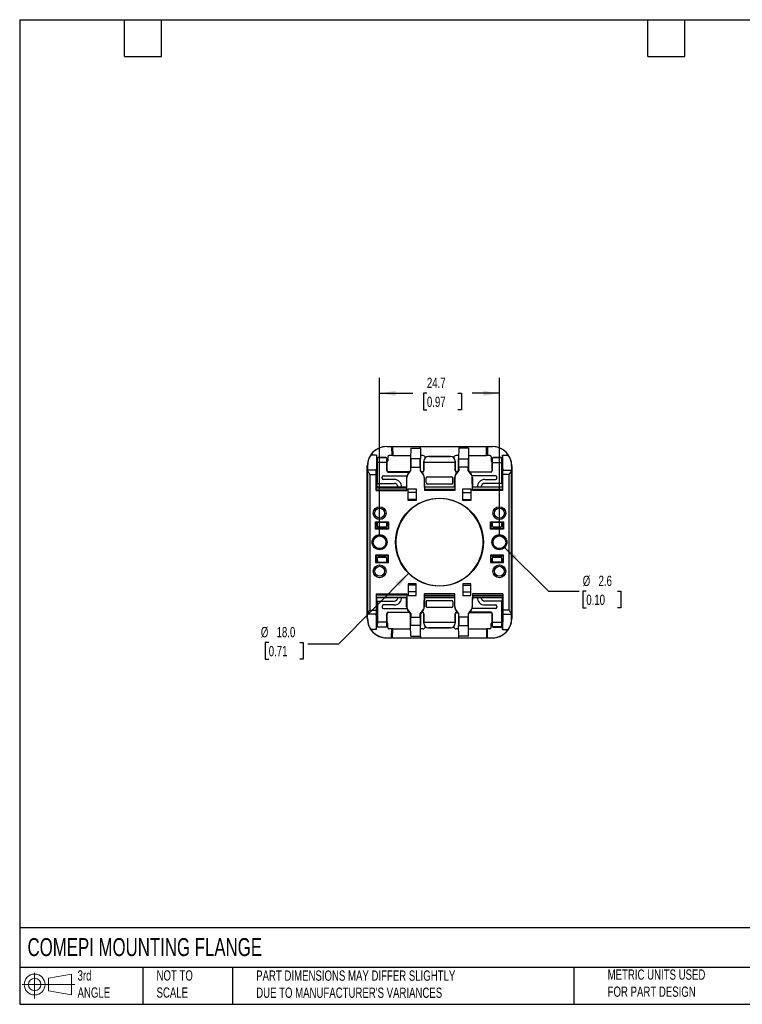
# Model space of a CAD drawing. Header units: millimetres. Extents: x 6 to 273, y 6 to 210.
# Tile 1 of 2: x 6 to 155, y 6 to 210. Entities that reach past the tile are written whole.
import ezdxf

# ---------------------------------------------------------------- set-up
doc = ezdxf.new("R2010")
doc.units = ezdxf.units.MM
doc.linetypes.add('SLD-Solid', pattern=[0])
doc.layers.add('DIMENSIONS', color=140, linetype='SLD-Solid', lineweight=25)
doc.layers.add('TEXT', color=140, linetype='SLD-Solid', lineweight=25)
doc.layers.add('SLD-DEFPOINTS', color=7, linetype='Continuous')
doc.styles.add('SLDTEXTSTYLE0', font='TXT', dxfattribs={"width": 0.7})
doc.dimstyles.new('SLDDIMSTYLE0', dxfattribs={"dimtxt": 2.158008, "dimasz": 3.302, "dimexe": 0, "dimexo": 0.0625, "dimgap": 0.539502, "dimtad": 0, "dimtih": 1, "dimtoh": 1, "dimrnd": 1e-09, "dimzin": 12, "dimdsep": 46, "dimtxsty": 'SLDTEXTSTYLE0', "dimsah": 1, "dimcen": 0.09, "dimadec": 0, "dimazin": 3, "dimtfac": 1, "dimtofl": 0, "dimtmove": 0, "dimatfit": 3, "dimfxl": 0, "dimfrac": 2, "dimtolj": 1, "dimtzin": 12, "dimarcsym": 0})
doc.dimstyles.new('SLDDIMSTYLE1', dxfattribs={"dimtxt": 2.158008, "dimasz": 3.302, "dimexe": 0, "dimexo": 0.0625, "dimgap": 0.539502, "dimtad": 0, "dimtih": 1, "dimtoh": 1, "dimrnd": 1e-09, "dimzin": 12, "dimdsep": 46, "dimtxsty": 'SLDTEXTSTYLE0', "dimsah": 1, "dimcen": 0, "dimadec": 0, "dimazin": 3, "dimtfac": 1, "dimtofl": 0, "dimtmove": 0, "dimatfit": 3, "dimfxl": 0, "dimfrac": 2, "dimtolj": 1, "dimtzin": 12, "dimarcsym": 0})
doc.dimstyles.new('SLDDIMSTYLE2', dxfattribs={"dimtxt": 2.158008, "dimasz": 3.302, "dimexe": 0, "dimexo": 0.0625, "dimgap": 0.539502, "dimtad": 0, "dimtih": 1, "dimtoh": 1, "dimrnd": 1e-09, "dimzin": 4, "dimdsep": 46, "dimtxsty": 'SLDTEXTSTYLE0', "dimsah": 1, "dimcen": 0, "dimadec": 0, "dimazin": 1, "dimtfac": 1, "dimtofl": 0, "dimtmove": 0, "dimatfit": 3, "dimfxl": 0, "dimfrac": 2, "dimtolj": 1, "dimtzin": 12, "dimarcsym": 0})

# ---------------------------------------------------------------- blocks, each defined once
blk = doc.blocks.new('Block11')
at = {"color": 7, "linetype": 'SLD-Solid', "lineweight": 18}
for p, q in [((2.59, 5.31), (2.59, 0)), ((5.48, 4.17), (10.18, 5.03)), ((5.48, 1.6), (5.48, 4.17)), ((10.18, 5.03), (10.18, 0.73)), ((0, 2.88), (10.87, 2.88)), ((5.48, 1.6), (10.18, 0.73))]:
    blk.add_line(p, q, dxfattribs=at)
for radius in [2.15, 1.29]:
    blk.add_circle((2.59, 2.88), radius, dxfattribs=at)
blk = doc.blocks.new('Block12')
at = {"layer": 'SLD-DEFPOINTS'}
blk.add_blockref('Block11', (0, 0), dxfattribs=at)
blk = doc.blocks.new('_D')
at = {"layer": 'DIMENSIONS'}
for p, q in [((80.58, 102.98), (80.58, 135.63)), ((105.28, 102.98), (105.28, 135.63)), ((80.58, 132.45), (87.4, 132.45)), ((90.33, 132.45), (89.6, 132.45)), ((89.6, 132.45), (89.6, 129.03)), ((96.74, 132.45), (97.46, 132.45)), ((97.46, 132.45), (97.46, 129.03)), ((105.28, 132.45), (99.66, 132.45)), ((89.6, 129.03), (90.33, 129.03)), ((97.46, 129.03), (96.74, 129.03))]:
    blk.add_line(p, q, dxfattribs=at)
for points in [[(80.58, 132.45), (83.88, 131.95), (83.88, 132.96)], [(105.28, 132.45), (101.98, 132.96), (101.98, 131.95)]]:
    blk.add_solid(points, dxfattribs=at)
at = {"layer": 'DIMENSIONS', "char_height": 2.117, "attachment_point": 1, "style": 'SLDTEXTSTYLE0'}
for s, insert in [('24.7', (90.33, 135.67)), ('0.97', (90.33, 131.75))]:
    blk.add_mtext(s, dxfattribs=dict(at, insert=insert))
blk = doc.blocks.new('_D_1')
at = {"layer": 'DIMENSIONS'}
for p, q in [((106.2, 100.79), (115.4, 91.59)), ((115.4, 91.59), (121.75, 91.59)), ((123.2, 91.59), (122.48, 91.59)), ((122.48, 91.59), (122.48, 88.16)), ((129.62, 91.59), (130.34, 91.59)), ((130.34, 91.59), (130.34, 88.16)), ((122.48, 88.16), (123.2, 88.16)), ((130.34, 88.16), (129.62, 88.16))]:
    blk.add_line(p, q, dxfattribs=at)
blk.add_solid([(106.2, 100.79), (108.18, 98.1), (108.9, 98.82)], dxfattribs=at)
at = {"layer": 'DIMENSIONS', "char_height": 2.117, "attachment_point": 1, "style": 'SLDTEXTSTYLE0'}
for s, insert in [('%%c', (122.47, 94.8)), ('2.6', (125.73, 94.8)), ('0.10', (123.2, 90.89))]:
    blk.add_mtext(s, dxfattribs=dict(at, insert=insert))
blk = doc.blocks.new('_D_2')
at = {"layer": 'DIMENSIONS'}
for p, q in [((86.59, 95.32), (72.1, 80.7)), ((57.71, 81.01), (56.98, 81.01)), ((56.98, 81.01), (56.98, 77.58)), ((64.12, 81.01), (64.84, 81.01)), ((64.84, 81.01), (64.84, 77.58)), ((72.1, 80.7), (65.75, 80.7)), ((56.98, 77.58), (57.71, 77.58)), ((64.84, 77.58), (64.12, 77.58))]:
    blk.add_line(p, q, dxfattribs=at)
blk.add_solid([(86.59, 95.32), (83.91, 93.34), (84.63, 92.62)], dxfattribs=at)
at = {"layer": 'DIMENSIONS', "char_height": 2.117, "attachment_point": 1, "style": 'SLDTEXTSTYLE0'}
for s, insert in [('%%c', (56.08, 84.22)), ('18.0', (59.33, 84.22)), ('0.71', (57.71, 80.3))]:
    blk.add_mtext(s, dxfattribs=dict(at, insert=insert))

msp = doc.modelspace()

# ---------------------------------------------------------------- linework, layer by layer
for p, q in [((82.045, 121.448), (82.029, 121.464)), ((82.029, 121.464), (103.83, 121.464)), ((82.045, 121.448), (83.054, 121.448)), ((83.054, 121.448), (83.26, 121.438)), ((83.054, 121.448), (83.066, 119.601)), ((83.26, 121.438), (88.977, 121.438)), ((83.26, 121.438), (83.271, 119.58)), ((86.979, 121.114), (86.96, 118.927)), ((86.979, 121.114), (88.979, 121.114)), ((88.977, 121.448), (96.882, 121.448)), ((88.977, 121.438), (88.977, 121.448)), ((88.979, 121.114), (88.977, 121.438)), ((88.979, 121.114), (88.999, 118.927)), ((96.879, 121.114), (96.86, 118.927)), ((96.882, 121.438), (96.879, 121.114)), ((98.879, 121.114), (96.879, 121.114)), ((96.882, 121.448), (96.882, 121.438)), ((96.882, 121.438), (102.599, 121.438)), ((98.879, 121.114), (98.899, 118.927)), ((102.588, 119.58), (102.599, 121.438)), ((102.599, 121.438), (102.804, 121.448)), ((102.804, 121.448), (102.793, 119.601)), ((102.804, 121.448), (103.814, 121.448)), ((103.814, 121.448), (103.83, 121.464)), ((79.916, 119.701), (78.741, 119.701)), ((79.916, 119.701), (79.904, 116.87)), ((79.916, 119.701), (79.972, 113.095)), ((80.079, 118.214), (79.969, 118.214)), ((79.969, 118.214), (79.972, 113.095)), ((80.079, 119.014), (80.079, 118.014)), ((80.079, 119.014), (80.099, 118.995)), ((80.079, 118.014), (80.079, 113.897)), ((80.113, 118.198), (80.099, 118.995)), ((80.113, 113.864), (80.113, 118.198)), ((82.046, 118.198), (80.113, 118.198)), ((80.295, 119.198), (80.279, 119.214)), ((81.879, 119.214), (80.279, 119.214)), ((80.295, 119.198), (81.864, 119.198)), ((81.879, 119.214), (81.864, 119.198)), ((82.06, 118.995), (82.046, 118.198)), ((82.046, 118.198), (82.046, 116.481)), ((82.06, 118.995), (82.079, 119.014)), ((82.079, 118.014), (82.079, 119.014)), ((82.079, 116.514), (82.079, 118.014)), ((82.254, 119.301), (82.254, 118.514)), ((83.066, 119.601), (82.554, 119.601)), ((83.271, 119.58), (83.066, 119.601)), ((83.271, 119.58), (86.966, 119.58)), ((86.96, 118.927), (86.939, 116.506)), ((87.01, 118.927), (86.96, 118.927)), ((87.01, 118.927), (86.995, 117.195)), ((88.949, 118.927), (87.01, 118.927)), ((88.964, 117.195), (88.949, 118.927)), ((88.999, 118.927), (88.949, 118.927)), ((89.498, 119.601), (88.993, 119.601)), ((89.02, 116.506), (88.999, 118.927)), ((89.679, 118.414), (89.679, 116.514)), ((89.679, 118.414), (89.709, 118.384)), ((89.713, 118.198), (89.709, 118.384)), ((89.713, 116.481), (89.713, 118.198)), ((96.146, 118.198), (89.713, 118.198)), ((90.691, 119.402), (90.679, 119.414)), ((95.18, 119.414), (90.679, 119.414)), ((90.691, 119.402), (95.167, 119.402)), ((95.18, 119.414), (95.167, 119.402)), ((96.146, 118.198), (96.15, 118.384)), ((96.146, 116.481), (96.146, 118.198)), ((96.15, 118.384), (96.179, 118.414)), ((96.179, 118.414), (96.179, 116.514)), ((96.866, 119.601), (96.361, 119.601)), ((96.839, 116.506), (96.86, 118.927)), ((96.86, 118.927), (96.91, 118.927)), ((96.895, 117.195), (96.91, 118.927)), ((96.91, 118.927), (98.849, 118.927)), ((98.849, 118.927), (98.864, 117.195)), ((98.849, 118.927), (98.899, 118.927)), ((98.893, 119.58), (102.588, 119.58)), ((98.899, 118.927), (98.92, 116.506)), ((102.793, 119.601), (102.588, 119.58)), ((103.304, 119.601), (102.793, 119.601)), ((103.604, 119.301), (103.604, 118.514)), ((103.779, 118.014), (103.779, 119.014)), ((103.779, 119.014), (103.799, 118.995)), ((103.779, 116.514), (103.779, 118.014)), ((103.799, 118.995), (103.813, 118.198)), ((103.813, 118.198), (103.813, 116.481)), ((103.813, 118.198), (105.746, 118.198)), ((103.995, 119.198), (103.979, 119.214)), ((103.979, 119.214), (105.579, 119.214)), ((105.564, 119.198), (103.995, 119.198)), ((105.579, 119.214), (105.564, 119.198)), ((105.746, 118.198), (105.76, 118.995)), ((105.746, 113.864), (105.746, 118.198)), ((105.76, 118.995), (105.779, 119.014)), ((105.779, 119.014), (105.779, 118.014)), ((105.779, 118.214), (105.89, 118.214)), ((105.779, 118.014), (105.779, 113.897)), ((105.943, 119.701), (105.887, 113.095)), ((105.887, 113.095), (105.89, 118.214)), ((105.955, 116.87), (105.943, 119.701)), ((105.943, 119.701), (107.118, 119.701)), ((78.029, 85.964), (78.029, 117.464)), ((78.029, 117.464), (78.081, 117.413)), ((78.081, 117.413), (78.093, 116.581)), ((79.856, 116.581), (78.093, 116.581)), ((78.093, 116.578), (78.093, 86.85)), ((79.904, 116.87), (79.854, 116.87)), ((79.854, 116.87), (79.856, 116.581)), ((79.864, 115.715), (79.856, 116.581)), ((79.937, 113.095), (79.904, 116.87)), ((82.079, 116.514), (82.046, 116.481)), ((82.346, 116.181), (82.379, 116.214)), ((82.346, 116.181), (86.711, 116.181)), ((86.735, 116.214), (82.379, 116.214)), ((86.939, 116.506), (86.315, 115.615)), ((86.356, 115.586), (86.989, 116.49)), ((86.989, 116.49), (86.995, 117.195)), ((86.995, 117.195), (88.964, 117.195)), ((88.964, 117.195), (88.97, 116.49)), ((88.97, 116.49), (89.603, 115.586)), ((89.644, 115.615), (89.02, 116.506)), ((89.379, 116.214), (89.224, 116.214)), ((89.247, 116.181), (89.413, 116.181)), ((89.379, 116.214), (89.413, 116.181)), ((89.713, 116.481), (89.679, 116.514)), ((96.179, 116.514), (96.146, 116.481)), ((96.215, 115.615), (96.839, 116.506)), ((96.889, 116.49), (96.256, 115.586)), ((96.446, 116.181), (96.479, 116.214)), ((96.611, 116.181), (96.446, 116.181)), ((96.479, 116.214), (96.635, 116.214)), ((96.895, 117.195), (96.889, 116.49)), ((98.864, 117.195), (96.895, 117.195)), ((98.87, 116.49), (98.864, 117.195)), ((99.503, 115.586), (98.87, 116.49)), ((98.92, 116.506), (99.544, 115.615)), ((99.124, 116.214), (103.479, 116.214)), ((103.513, 116.181), (99.147, 116.181)), ((103.479, 116.214), (103.513, 116.181)), ((103.813, 116.481), (103.779, 116.514)), ((105.922, 113.095), (105.955, 116.87)), ((105.955, 116.87), (106.005, 116.87)), ((105.995, 115.715), (106.003, 116.581)), ((106.005, 116.87), (106.003, 116.581)), ((106.003, 116.581), (107.766, 116.581)), ((107.778, 117.413), (107.766, 116.581)), ((107.766, 86.85), (107.766, 116.578)), ((107.829, 117.464), (107.778, 117.413)), ((107.829, 117.464), (107.829, 85.964)), ((78.593, 115.715), (79.864, 115.715)), ((78.593, 87.713), (78.593, 115.715)), ((79.893, 112.391), (79.864, 115.715)), ((80.079, 113.897), (80.113, 113.864)), ((80.113, 113.864), (83.579, 113.864)), ((81.079, 114.964), (81.079, 115.114)), ((81.379, 115.414), (86.206, 115.414)), ((83.579, 114.664), (81.379, 114.664)), ((86.134, 115.05), (86.117, 113.095)), ((86.161, 112.391), (86.184, 115.049)), ((89.775, 115.049), (89.798, 112.391)), ((89.842, 113.095), (89.825, 115.05)), ((90.179, 114.014), (90.179, 114.914)), ((90.479, 115.214), (95.379, 115.214)), ((95.679, 114.014), (95.679, 114.914)), ((96.017, 113.095), (96.034, 115.05)), ((96.084, 115.049), (96.061, 112.391)), ((104.479, 115.414), (99.653, 115.414)), ((99.698, 112.391), (99.675, 115.049)), ((99.725, 115.05), (99.742, 113.095)), ((102.279, 114.664), (104.479, 114.664)), ((105.746, 113.864), (102.279, 113.864)), ((104.779, 114.964), (104.779, 115.114)), ((105.779, 113.897), (105.746, 113.864)), ((105.966, 112.391), (105.995, 115.715)), ((107.266, 115.715), (105.995, 115.715)), ((107.266, 87.713), (107.266, 115.715)), ((79.937, 113.095), (79.887, 113.095)), ((79.887, 113.055), (86.167, 113.055)), ((86.163, 112.651), (79.891, 112.651)), ((79.893, 112.391), (86.161, 112.391)), ((86.117, 113.095), (79.937, 113.095)), ((86.167, 113.095), (86.117, 113.095)), ((86.454, 112.714), (88.104, 112.714)), ((86.454, 110.308), (86.454, 112.714)), ((88.104, 111.964), (86.454, 111.964)), ((88.104, 112.714), (88.104, 110.308)), ((89.842, 113.095), (89.792, 113.095)), ((96.067, 113.055), (89.792, 113.055)), ((89.796, 112.651), (96.063, 112.651)), ((96.061, 112.391), (89.798, 112.391)), ((96.017, 113.095), (89.842, 113.095)), ((95.379, 113.714), (90.479, 113.714)), ((96.017, 113.095), (96.067, 113.095)), ((97.754, 112.714), (99.404, 112.714)), ((97.754, 110.308), (97.754, 112.714)), ((97.754, 111.964), (99.404, 111.964)), ((99.404, 112.714), (99.404, 110.308)), ((99.692, 113.095), (99.742, 113.095)), ((105.972, 113.055), (99.692, 113.055)), ((99.696, 112.651), (105.968, 112.651)), ((105.966, 112.391), (99.698, 112.391)), ((105.922, 113.095), (99.742, 113.095)), ((105.922, 113.095), (105.972, 113.095)), ((88.104, 110.564), (86.454, 110.564)), ((88.104, 110.308), (86.454, 110.308)), ((97.754, 110.564), (99.404, 110.564)), ((99.404, 110.308), (97.754, 110.308)), ((79.729, 105.93), (79.832, 105.827)), ((79.729, 105.93), (82.429, 105.93)), ((79.729, 104.414), (79.729, 105.93)), ((79.832, 105.827), (79.968, 105.827)), ((79.832, 104.517), (79.832, 105.827)), ((80.004, 105.864), (79.968, 105.827)), ((79.968, 105.827), (80.079, 105.827)), ((80.004, 105.864), (82.229, 105.864)), ((80.079, 105.864), (80.079, 105.014)), ((80.099, 105.033), (80.113, 105.83)), ((80.113, 105.83), (80.113, 105.864)), ((80.113, 105.83), (82.046, 105.83)), ((82.046, 105.83), (82.046, 105.864)), ((82.046, 105.83), (82.06, 105.033)), ((82.079, 105.014), (82.079, 105.864)), ((82.079, 105.827), (82.266, 105.827)), ((82.229, 105.864), (82.266, 105.827)), ((82.266, 105.827), (82.326, 105.827)), ((82.429, 105.93), (82.326, 105.827)), ((82.326, 105.827), (82.326, 104.517)), ((82.429, 105.93), (82.429, 104.414)), ((103.429, 104.414), (103.429, 105.93)), ((103.429, 105.93), (103.532, 105.827)), ((103.429, 105.93), (106.129, 105.93)), ((103.532, 105.827), (103.532, 104.517)), ((103.593, 105.827), (103.532, 105.827)), ((103.629, 105.864), (103.593, 105.827)), ((103.593, 105.827), (103.779, 105.827)), ((103.629, 105.864), (105.854, 105.864)), ((103.779, 105.014), (103.779, 105.864)), ((103.813, 105.83), (103.799, 105.033)), ((103.813, 105.83), (103.813, 105.864)), ((105.746, 105.83), (103.813, 105.83)), ((105.746, 105.83), (105.746, 105.864)), ((105.76, 105.033), (105.746, 105.83)), ((105.779, 105.864), (105.779, 105.014)), ((105.779, 105.827), (105.891, 105.827)), ((105.854, 105.864), (105.891, 105.827)), ((106.026, 105.827), (105.891, 105.827)), ((106.129, 105.93), (106.026, 105.827)), ((106.026, 104.517), (106.026, 105.827)), ((106.129, 105.93), (106.129, 104.414)), ((79.729, 104.414), (79.832, 104.517)), ((82.429, 104.414), (79.729, 104.414)), ((82.326, 104.517), (79.832, 104.517)), ((80.099, 105.033), (80.079, 105.014)), ((80.279, 104.814), (80.295, 104.83)), ((80.279, 104.814), (81.879, 104.814)), ((81.864, 104.83), (80.295, 104.83)), ((81.864, 104.83), (81.879, 104.814)), ((82.079, 105.014), (82.06, 105.033)), ((82.429, 104.414), (82.326, 104.517)), ((103.429, 104.414), (103.532, 104.517)), ((106.129, 104.414), (103.429, 104.414)), ((103.532, 104.517), (106.026, 104.517)), ((103.799, 105.033), (103.779, 105.014)), ((103.979, 104.814), (103.995, 104.83)), ((105.579, 104.814), (103.979, 104.814)), ((103.995, 104.83), (105.564, 104.83)), ((105.564, 104.83), (105.579, 104.814)), ((105.779, 105.014), (105.76, 105.033)), ((106.129, 104.414), (106.026, 104.517)), ((82.429, 99.014), (79.729, 99.014)), ((79.729, 99.014), (79.729, 97.498)), ((79.729, 99.014), (79.832, 98.911)), ((79.729, 97.498), (79.832, 97.601)), ((79.832, 98.911), (79.832, 97.601)), ((82.326, 98.911), (79.832, 98.911)), ((79.832, 97.601), (79.968, 97.601)), ((80.004, 97.564), (79.968, 97.601)), ((79.968, 97.601), (80.079, 97.601)), ((80.004, 97.564), (82.229, 97.564)), ((80.079, 97.564), (80.079, 98.414)), ((80.079, 98.414), (80.099, 98.395)), ((80.099, 98.395), (80.113, 97.598)), ((80.113, 97.598), (80.113, 97.564)), ((80.113, 97.598), (82.046, 97.598)), ((80.295, 98.598), (80.279, 98.614)), ((80.279, 98.614), (81.879, 98.614)), ((81.864, 98.598), (80.295, 98.598)), ((81.879, 98.614), (81.864, 98.598)), ((82.046, 97.598), (82.06, 98.395)), ((82.046, 97.598), (82.046, 97.564)), ((82.06, 98.395), (82.079, 98.414)), ((82.079, 98.414), (82.079, 97.564)), ((82.079, 97.601), (82.266, 97.601)), ((82.229, 97.564), (82.266, 97.601)), ((82.266, 97.601), (82.326, 97.601)), ((82.429, 99.014), (82.326, 98.911)), ((82.326, 97.601), (82.326, 98.911)), ((82.429, 97.498), (82.326, 97.601)), ((82.429, 97.498), (82.429, 99.014)), ((106.129, 99.014), (103.429, 99.014)), ((103.429, 99.014), (103.429, 97.498)), ((103.429, 99.014), (103.532, 98.911)), ((103.429, 97.498), (103.532, 97.601)), ((103.532, 97.601), (103.532, 98.911)), ((103.532, 98.911), (106.026, 98.911)), ((103.593, 97.601), (103.532, 97.601)), ((103.629, 97.564), (103.593, 97.601)), ((103.593, 97.601), (103.779, 97.601)), ((103.629, 97.564), (105.854, 97.564)), ((103.779, 98.414), (103.779, 97.564)), ((103.779, 98.414), (103.799, 98.395)), ((103.813, 97.598), (103.799, 98.395)), ((103.813, 97.598), (103.813, 97.564)), ((105.746, 97.598), (103.813, 97.598)), ((103.995, 98.598), (103.979, 98.614)), ((105.579, 98.614), (103.979, 98.614)), ((103.995, 98.598), (105.564, 98.598)), ((105.579, 98.614), (105.564, 98.598)), ((105.76, 98.395), (105.746, 97.598)), ((105.746, 97.598), (105.746, 97.564)), ((105.76, 98.395), (105.779, 98.414)), ((105.779, 97.564), (105.779, 98.414)), ((105.779, 97.601), (105.891, 97.601)), ((105.854, 97.564), (105.891, 97.601)), ((106.026, 97.601), (105.891, 97.601)), ((106.129, 99.014), (106.026, 98.911)), ((106.026, 98.911), (106.026, 97.601)), ((106.129, 97.498), (106.026, 97.601)), ((106.129, 97.498), (106.129, 99.014)), ((79.729, 97.498), (82.429, 97.498)), ((103.429, 97.498), (106.129, 97.498)), ((88.104, 93.12), (86.454, 93.12)), ((86.454, 93.12), (86.454, 90.714)), ((88.104, 92.864), (86.454, 92.864)), ((88.104, 91.464), (86.454, 91.464)), ((88.104, 90.714), (88.104, 93.12)), ((99.404, 93.12), (97.754, 93.12)), ((97.754, 93.12), (97.754, 90.714)), ((97.754, 92.864), (99.404, 92.864)), ((97.754, 91.464), (99.404, 91.464)), ((99.404, 90.714), (99.404, 93.12)), ((79.893, 91.037), (79.864, 87.713)), ((79.887, 90.373), (86.167, 90.373)), ((79.937, 90.333), (79.887, 90.333)), ((86.163, 90.778), (79.891, 90.778)), ((79.893, 91.037), (86.161, 91.037)), ((79.937, 90.333), (79.904, 86.559)), ((79.916, 83.728), (79.972, 90.333)), ((79.937, 90.333), (86.117, 90.333)), ((79.969, 85.214), (79.972, 90.333)), ((80.079, 89.531), (80.113, 89.564)), ((80.079, 85.414), (80.079, 89.531)), ((80.113, 89.564), (80.113, 85.23)), ((80.113, 89.564), (83.579, 89.564)), ((86.167, 90.333), (86.117, 90.333)), ((86.134, 88.379), (86.117, 90.333)), ((86.161, 91.037), (86.184, 88.379)), ((86.454, 90.714), (88.104, 90.714)), ((89.775, 88.379), (89.798, 91.037)), ((96.067, 90.373), (89.792, 90.373)), ((89.842, 90.333), (89.792, 90.333)), ((89.796, 90.778), (96.063, 90.778)), ((96.061, 91.037), (89.798, 91.037)), ((89.842, 90.333), (89.825, 88.379)), ((89.842, 90.333), (96.017, 90.333)), ((90.179, 89.414), (90.179, 88.514)), ((90.479, 89.714), (95.379, 89.714)), ((95.679, 89.414), (95.679, 88.514)), ((96.017, 90.333), (96.067, 90.333)), ((96.017, 90.333), (96.034, 88.379)), ((96.084, 88.379), (96.061, 91.037)), ((97.754, 90.714), (99.404, 90.714)), ((99.698, 91.037), (99.675, 88.379)), ((105.972, 90.373), (99.692, 90.373)), ((99.692, 90.333), (99.742, 90.333)), ((99.696, 90.778), (105.968, 90.778)), ((105.966, 91.037), (99.698, 91.037)), ((99.725, 88.379), (99.742, 90.333)), ((99.742, 90.333), (105.922, 90.333)), ((105.746, 89.564), (102.279, 89.564)), ((105.746, 89.564), (105.746, 85.23)), ((105.779, 89.531), (105.746, 89.564)), ((105.779, 85.414), (105.779, 89.531)), ((105.943, 83.728), (105.887, 90.333)), ((105.887, 90.333), (105.89, 85.214)), ((105.922, 90.333), (105.972, 90.333)), ((105.922, 90.333), (105.955, 86.559)), ((105.966, 91.037), (105.995, 87.713)), ((78.593, 87.713), (79.864, 87.713)), ((79.864, 87.713), (79.856, 86.847)), ((81.079, 88.464), (81.079, 88.314)), ((83.579, 88.764), (81.379, 88.764)), ((81.379, 88.014), (86.206, 88.014)), ((86.939, 86.922), (86.315, 87.814)), ((86.356, 87.842), (86.989, 86.938)), ((88.97, 86.938), (89.603, 87.842)), ((89.644, 87.814), (89.02, 86.922)), ((95.379, 88.214), (90.479, 88.214)), ((96.215, 87.814), (96.839, 86.922)), ((96.889, 86.938), (96.256, 87.842)), ((99.503, 87.842), (98.87, 86.938)), ((98.92, 86.922), (99.544, 87.814)), ((104.479, 88.014), (99.653, 88.014)), ((102.279, 88.764), (104.479, 88.764)), ((104.779, 88.464), (104.779, 88.314)), ((107.266, 87.713), (105.995, 87.713)), ((105.995, 87.713), (106.003, 86.847)), ((78.029, 85.964), (78.081, 86.015)), ((78.081, 86.015), (78.093, 86.847)), ((79.856, 86.847), (78.093, 86.847)), ((79.854, 86.559), (79.856, 86.847)), ((79.904, 86.559), (79.854, 86.559)), ((79.916, 83.728), (79.904, 86.559)), ((80.079, 84.414), (80.079, 85.414)), ((82.046, 85.23), (82.046, 86.947)), ((82.046, 86.947), (82.079, 86.914)), ((82.079, 86.914), (82.079, 85.414)), ((82.079, 85.414), (82.079, 84.414)), ((82.346, 87.247), (86.711, 87.247)), ((82.379, 87.214), (82.346, 87.247)), ((86.735, 87.214), (82.379, 87.214)), ((86.96, 84.501), (86.939, 86.922)), ((86.989, 86.938), (86.995, 86.233)), ((86.995, 86.233), (88.964, 86.233)), ((87.01, 84.501), (86.995, 86.233)), ((88.964, 86.233), (88.949, 84.501)), ((88.964, 86.233), (88.97, 86.938)), ((89.02, 86.922), (88.999, 84.501)), ((89.379, 87.214), (89.224, 87.214)), ((89.247, 87.247), (89.413, 87.247)), ((89.413, 87.247), (89.379, 87.214)), ((89.679, 86.914), (89.713, 86.947)), ((89.679, 85.014), (89.679, 86.914)), ((89.713, 86.947), (89.713, 85.23)), ((96.146, 86.947), (96.146, 85.23)), ((96.146, 86.947), (96.179, 86.914)), ((96.179, 85.014), (96.179, 86.914)), ((96.611, 87.247), (96.446, 87.247)), ((96.479, 87.214), (96.446, 87.247)), ((96.479, 87.214), (96.635, 87.214)), ((96.839, 86.922), (96.86, 84.501)), ((96.895, 86.233), (96.889, 86.938)), ((98.864, 86.233), (96.895, 86.233)), ((96.895, 86.233), (96.91, 84.501)), ((98.849, 84.501), (98.864, 86.233)), ((98.87, 86.938), (98.864, 86.233)), ((98.899, 84.501), (98.92, 86.922)), ((99.124, 87.214), (103.479, 87.214)), ((103.513, 87.247), (99.147, 87.247)), ((103.513, 87.247), (103.479, 87.214)), ((103.779, 86.914), (103.813, 86.947)), ((103.779, 86.914), (103.779, 85.414)), ((103.779, 85.414), (103.779, 84.414)), ((103.813, 85.23), (103.813, 86.947)), ((105.779, 84.414), (105.779, 85.414)), ((105.955, 86.559), (105.943, 83.728)), ((105.955, 86.559), (106.005, 86.559)), ((106.003, 86.847), (107.766, 86.847)), ((106.005, 86.559), (106.003, 86.847)), ((107.778, 86.015), (107.766, 86.847)), ((107.829, 85.964), (107.778, 86.015)), ((79.916, 83.728), (78.741, 83.728)), ((80.079, 85.214), (79.969, 85.214)), ((80.099, 84.433), (80.079, 84.414)), ((80.113, 85.23), (80.099, 84.433)), ((82.046, 85.23), (80.113, 85.23)), ((80.279, 84.214), (80.295, 84.23)), ((81.879, 84.214), (80.279, 84.214)), ((80.295, 84.23), (81.864, 84.23)), ((81.864, 84.23), (81.879, 84.214)), ((82.06, 84.433), (82.046, 85.23)), ((82.079, 84.414), (82.06, 84.433)), ((82.254, 84.128), (82.254, 84.914)), ((83.066, 83.827), (82.554, 83.827)), ((83.054, 81.98), (83.066, 83.827)), ((83.271, 83.848), (83.066, 83.827)), ((83.26, 81.99), (83.271, 83.848)), ((83.271, 83.848), (86.966, 83.848)), ((87.01, 84.501), (86.96, 84.501)), ((86.979, 82.314), (86.96, 84.501)), ((88.949, 84.501), (87.01, 84.501)), ((88.999, 84.501), (88.949, 84.501)), ((88.979, 82.314), (88.999, 84.501)), ((89.498, 83.827), (88.993, 83.827)), ((89.709, 85.044), (89.679, 85.014)), ((89.713, 85.23), (89.709, 85.044)), ((89.713, 85.23), (96.146, 85.23)), ((90.679, 84.014), (90.691, 84.026)), ((90.679, 84.014), (95.18, 84.014)), ((95.167, 84.026), (90.691, 84.026)), ((95.167, 84.026), (95.18, 84.014)), ((96.146, 85.23), (96.15, 85.044)), ((96.179, 85.014), (96.15, 85.044)), ((96.866, 83.827), (96.361, 83.827)), ((96.86, 84.501), (96.91, 84.501)), ((96.879, 82.314), (96.86, 84.501)), ((96.91, 84.501), (98.849, 84.501)), ((98.849, 84.501), (98.899, 84.501)), ((98.879, 82.314), (98.899, 84.501)), ((98.893, 83.848), (102.588, 83.848)), ((102.588, 83.848), (102.599, 81.99)), ((102.793, 83.827), (102.588, 83.848)), ((102.804, 81.98), (102.793, 83.827)), ((103.304, 83.827), (102.793, 83.827)), ((103.604, 84.128), (103.604, 84.914)), ((103.799, 84.433), (103.779, 84.414)), ((103.799, 84.433), (103.813, 85.23)), ((103.813, 85.23), (105.746, 85.23)), ((103.979, 84.214), (103.995, 84.23)), ((103.979, 84.214), (105.579, 84.214)), ((105.564, 84.23), (103.995, 84.23)), ((105.564, 84.23), (105.579, 84.214)), ((105.746, 85.23), (105.76, 84.433)), ((105.779, 84.414), (105.76, 84.433)), ((105.779, 85.214), (105.89, 85.214)), ((105.943, 83.728), (107.118, 83.728)), ((82.045, 81.98), (82.029, 81.964)), ((82.029, 81.964), (103.83, 81.964)), ((82.045, 81.98), (83.054, 81.98)), ((83.054, 81.98), (83.26, 81.99)), ((83.26, 81.99), (88.977, 81.99)), ((86.979, 82.314), (88.979, 82.314)), ((88.979, 82.314), (88.977, 81.99)), ((88.977, 81.99), (88.977, 81.98)), ((88.977, 81.98), (96.882, 81.98)), ((98.879, 82.314), (96.879, 82.314)), ((96.882, 81.99), (96.879, 82.314)), ((96.882, 81.99), (102.599, 81.99)), ((96.882, 81.98), (96.882, 81.99)), ((102.599, 81.99), (102.804, 81.98)), ((102.804, 81.98), (103.814, 81.98)), ((103.814, 81.98), (103.83, 81.964))]:
    msp.add_line(p, q)
for centre, radius in [((92.929, 101.714), 9.066), ((80.579, 107.714), 1.325), ((80.579, 107.714), 1.025), ((105.279, 107.714), 1.325), ((105.279, 107.714), 1.025), ((80.579, 101.714), 1.55), ((80.579, 101.714), 1.349), ((80.579, 101.714), 1.305), ((105.279, 101.714), 1.55), ((105.279, 101.714), 1.349), ((105.279, 101.714), 1.305), ((80.579, 95.714), 1.325), ((80.579, 95.714), 1.025), ((105.279, 95.714), 1.325), ((105.279, 95.714), 1.025)]:
    msp.add_circle(centre, radius)
for centre, radius, start, end in [((81.954, 118.514), 0.3, 294.62432, 0), ((103.904, 118.514), 0.3, 180, 245.37568), ((83.579, 113.114), 1.55, 359.29543, 90), ((83.579, 113.114), 0.75, 358.54377, 90), ((87.134, 115.041), 1, 145, 179.5), ((87.134, 115.041), 0.95, 145, 179.5), ((88.825, 115.041), 0.95, 0.5, 35), ((88.825, 115.041), 1, 0.5, 35), ((97.034, 115.041), 1, 145, 179.5), ((97.034, 115.041), 0.95, 145, 179.5), ((98.725, 115.041), 0.95, 0.5, 35), ((98.725, 115.041), 1, 0.5, 35), ((102.279, 113.114), 1.55, 90, 180.70457), ((102.279, 113.114), 0.75, 90, 181.45623), ((92.929, 101.714), 9, 12.10149, 167.89851), ((92.929, 101.714), 9, 167.89851, 192.10149), ((92.929, 101.714), 9, 347.89851, 12.10149), ((92.929, 101.714), 9, 192.10149, 347.89851), ((83.579, 90.314), 0.75, 270, 1.45623), ((83.579, 90.314), 1.55, 270, 0.70457), ((102.279, 90.314), 1.55, 179.29543, 270), ((102.279, 90.314), 0.75, 178.54377, 270), ((87.134, 88.387), 1, 180.5, 215), ((87.134, 88.387), 0.95, 180.5, 215), ((88.825, 88.387), 0.95, 325, 359.5), ((88.825, 88.387), 1, 325, 359.5), ((97.034, 88.387), 1, 180.5, 215), ((97.034, 88.387), 0.95, 180.5, 215), ((98.725, 88.387), 0.95, 325, 359.5), ((98.725, 88.387), 1, 325, 359.5), ((81.954, 84.914), 0.3, 0, 65.37568), ((103.904, 84.914), 0.3, 114.62432, 180)]:
    msp.add_arc(centre, radius, start, end)
for centre, major_axis, ratio, start_param, end_param in [((82.03, 117.464), (-2.829, 2.829), 0.9999239, 5.4978252, 7.0685454), ((82.047, 117.447), (-1.734, 3.607), 0.9995123, 5.8352923, 6.8077412), ((103.812, 117.447), (1.734, 3.607), 0.9995123, 5.7586294, 6.7310783), ((103.829, 117.464), (2.829, 2.829), 0.9999239, 5.4978252, 7.0685454), ((82.081, 117.413), (-1.578, 3.756), 0.9786386, 0.5823389, 1.1806102), ((80.279, 119.014), (-0.141, 0.141), 0.9996955, 5.4979394, 7.0684312), ((80.299, 118.995), (-0.08, 0.188), 0.9751956, 5.8907147, 7.4612064), ((81.86, 118.995), (0.08, 0.188), 0.9751956, 5.1051642, 6.6756559), ((81.879, 119.014), (0.141, 0.141), 0.9996955, 5.4979394, 7.0684312), ((82.554, 119.301), (0, 0.3), 0.9992382, 0, 1.5707963), ((89.498, 119.1), (-0.01, 0.5), 0.9992378, 4.7789348, 6.2622517), ((90.68, 118.414), (-0.707, 0.707), 0.9996955, 5.4979394, 7.0684312), ((90.71, 118.384), (-0.399, 0.941), 0.9751956, 5.8907147, 7.4612064), ((95.149, 118.384), (0.399, 0.941), 0.9751956, 5.1051642, 6.6756559), ((95.179, 118.414), (0.707, 0.707), 0.9996955, 5.4979394, 7.0684312), ((96.361, 119.1), (0.01, 0.5), 0.9992378, 0.0209336, 1.5042505), ((103.304, 119.301), (0, 0.3), 0.9992382, 4.712389, 6.2831853), ((103.979, 119.014), (-0.141, 0.141), 0.9996955, 5.4979394, 7.0684312), ((103.999, 118.995), (-0.08, 0.188), 0.9751956, 5.8907147, 7.4612064), ((105.56, 118.995), (0.08, 0.188), 0.9751956, 5.1051642, 6.6756559), ((105.579, 119.014), (0.141, 0.141), 0.9996955, 5.4979394, 7.0684312), ((103.778, 117.413), (1.578, 3.756), 0.9786386, 5.1025751, 5.7008464), ((78.089, 115.715), (0, 1), 0.0087269, 5.7545409, 5.7595865), ((82.346, 116.481), (-0.212, -0.212), 0.9996955, 5.4979394, 7.0684312), ((82.379, 116.514), (0.212, 0.212), 0.9996955, 2.3563468, 3.9268385), ((89.379, 116.514), (0.212, -0.212), 0.9996955, 5.4979394, 7.0684312), ((89.413, 116.481), (0.212, -0.212), 0.9996955, 5.4979394, 7.0684312), ((96.446, 116.481), (-0.212, -0.212), 0.9996955, 5.4979394, 7.0684312), ((96.479, 116.514), (-0.212, -0.212), 0.9996955, 5.4979394, 7.0684312), ((103.479, 116.514), (-0.212, 0.212), 0.9996955, 2.3563468, 3.9268385), ((103.513, 116.481), (0.212, -0.212), 0.9996955, 5.4979394, 7.0684312), ((107.77, 115.715), (0, 1), 0.0087269, 0.5235988, 0.5286444), ((81.379, 115.114), (-0.212, 0.212), 0.9996955, 5.4979394, 7.0684312), ((81.379, 114.964), (-0.212, -0.212), 0.9996955, 5.4979394, 7.0684312), ((90.479, 114.914), (-0.212, 0.212), 0.9996955, 5.4979394, 7.0684312), ((90.479, 114.014), (-0.212, -0.212), 0.9996955, 5.4979394, 7.0684312), ((95.379, 114.914), (0.212, 0.212), 0.9996955, 5.4979394, 7.0684312), ((95.379, 114.014), (0.212, -0.212), 0.9996955, 5.4979394, 7.0684312), ((104.479, 115.114), (0.212, 0.212), 0.9996955, 5.4979394, 7.0684312), ((104.479, 114.964), (0.212, -0.212), 0.9996955, 5.4979394, 7.0684312), ((80.279, 105.014), (-0.141, -0.141), 0.9996955, 5.4979394, 7.0684312), ((80.299, 105.033), (0.08, 0.188), 0.9751956, 1.9635716, 3.5340633), ((81.86, 105.033), (-0.08, 0.188), 0.9751956, 2.749122, 4.3196138), ((81.879, 105.014), (0.141, -0.141), 0.9996955, 5.4979394, 7.0684312), ((103.979, 105.014), (-0.141, -0.141), 0.9996955, 5.4979394, 7.0684312), ((103.999, 105.033), (0.08, 0.188), 0.9751956, 1.9635716, 3.5340633), ((105.56, 105.033), (-0.08, 0.188), 0.9751956, 2.749122, 4.3196138), ((105.579, 105.014), (0.141, -0.141), 0.9996955, 5.4979394, 7.0684312), ((80.279, 98.414), (-0.141, 0.141), 0.9996955, 5.4979394, 7.0684312), ((80.299, 98.395), (-0.08, 0.188), 0.9751956, 5.8907147, 7.4612064), ((81.86, 98.395), (0.08, 0.188), 0.9751956, 5.1051642, 6.6756559), ((81.879, 98.414), (0.141, 0.141), 0.9996955, 5.4979394, 7.0684312), ((103.979, 98.414), (-0.141, 0.141), 0.9996955, 5.4979394, 7.0684312), ((103.999, 98.395), (-0.08, 0.188), 0.9751956, 5.8907147, 7.4612064), ((105.56, 98.395), (0.08, 0.188), 0.9751956, 5.1051642, 6.6756559), ((105.579, 98.414), (0.141, 0.141), 0.9996955, 5.4979394, 7.0684312), ((90.479, 89.414), (-0.212, 0.212), 0.9996955, 5.4979394, 7.0684312), ((95.379, 89.414), (0.212, 0.212), 0.9996955, 5.4979394, 7.0684312), ((81.379, 88.464), (-0.212, 0.212), 0.9996955, 5.4979394, 7.0684312), ((81.379, 88.314), (-0.212, -0.212), 0.9996955, 5.4979394, 7.0684312), ((90.479, 88.514), (-0.212, -0.212), 0.9996955, 5.4979394, 7.0684312), ((95.379, 88.514), (0.212, -0.212), 0.9996955, 5.4979394, 7.0684312), ((104.479, 88.464), (0.212, 0.212), 0.9996955, 5.4979394, 7.0684312), ((104.479, 88.314), (0.212, -0.212), 0.9996955, 5.4979394, 7.0684312), ((82.03, 85.964), (-2.829, -2.829), 0.9999239, 5.4978252, 7.0685454), ((82.081, 86.015), (1.578, 3.756), 0.9786386, 1.9609825, 2.5592537), ((78.089, 87.713), (0, 1), 0.0087269, 3.6651914, 3.6702371), ((82.346, 86.947), (-0.212, 0.212), 0.9996955, 5.4979394, 7.0684312), ((82.379, 86.914), (0.212, -0.212), 0.9996955, 2.3563468, 3.9268385), ((89.379, 86.914), (0.212, 0.212), 0.9996955, 5.4979394, 7.0684312), ((89.413, 86.947), (0.212, 0.212), 0.9996955, 5.4979394, 7.0684312), ((96.446, 86.947), (-0.212, 0.212), 0.9996955, 5.4979394, 7.0684312), ((96.479, 86.914), (-0.212, 0.212), 0.9996955, 5.4979394, 7.0684312), ((103.479, 86.914), (-0.212, -0.212), 0.9996955, 2.3563468, 3.9268385), ((103.513, 86.947), (0.212, 0.212), 0.9996955, 5.4979394, 7.0684312), ((103.829, 85.964), (2.829, -2.829), 0.9999239, 5.4978252, 7.0685454), ((103.778, 86.015), (-1.578, 3.756), 0.9786386, 3.7239316, 4.3222028), ((107.77, 87.713), (0, 1), 0.0087269, 2.6129482, 2.6179939), ((82.047, 85.981), (1.734, 3.607), 0.9995123, 2.6170367, 3.5894856), ((80.279, 84.414), (-0.141, -0.141), 0.9996955, 5.4979394, 7.0684312), ((80.299, 84.433), (0.08, 0.188), 0.9751956, 1.9635716, 3.5340633), ((81.86, 84.433), (-0.08, 0.188), 0.9751956, 2.749122, 4.3196138), ((81.879, 84.414), (0.141, -0.141), 0.9996955, 5.4979394, 7.0684312), ((82.554, 84.128), (0, 0.3), 0.9992382, 1.5707963, 3.1415927), ((89.498, 84.328), (0.01, 0.5), 0.9992378, 3.1625263, 4.6458431), ((90.68, 85.014), (-0.707, -0.707), 0.9996955, 5.4979394, 7.0684312), ((90.71, 85.044), (0.399, 0.941), 0.9751956, 1.9635716, 3.5340633), ((95.149, 85.044), (-0.399, 0.941), 0.9751956, 2.749122, 4.3196138), ((95.179, 85.014), (0.707, -0.707), 0.9996955, 5.4979394, 7.0684312), ((96.361, 84.328), (-0.01, 0.5), 0.9992378, 1.6373422, 3.120659), ((103.304, 84.128), (0, 0.3), 0.9992382, 3.1415927, 4.712389), ((103.979, 84.414), (-0.141, -0.141), 0.9996955, 5.4979394, 7.0684312), ((103.999, 84.433), (0.08, 0.188), 0.9751956, 1.9635716, 3.5340633), ((103.812, 85.981), (-1.734, 3.607), 0.9995123, 2.6936997, 3.6661486), ((105.56, 84.433), (-0.08, 0.188), 0.9751956, 2.749122, 4.3196138), ((105.579, 84.414), (0.141, -0.141), 0.9996955, 5.4979394, 7.0684312)]:
    msp.add_ellipse(centre, major_axis=major_axis, ratio=ratio, start_param=start_param, end_param=end_param)
for points in [[(78.093, 116.578), (78.094, 116.528), (78.116, 116.468), (78.181, 116.333), (78.223, 116.261), (78.319, 116.109), (78.371, 116.032), (78.48, 115.875), (78.537, 115.794), (78.593, 115.715)], [(107.766, 116.578), (107.765, 116.528), (107.743, 116.468), (107.678, 116.333), (107.635, 116.261), (107.54, 116.109), (107.488, 116.032), (107.379, 115.875), (107.322, 115.794), (107.266, 115.715)], [(78.093, 86.85), (78.094, 86.9), (78.116, 86.961), (78.181, 87.095), (78.223, 87.168), (78.319, 87.319), (78.371, 87.396), (78.48, 87.553), (78.537, 87.634), (78.593, 87.713)], [(107.766, 86.85), (107.765, 86.9), (107.743, 86.961), (107.678, 87.095), (107.635, 87.168), (107.54, 87.319), (107.488, 87.396), (107.379, 87.553), (107.322, 87.634), (107.266, 87.713)]]:
    msp.add_open_spline(points, degree=3, knots=[0, 0, 0, 0, 0.25, 0.25, 0.5, 0.5, 0.75, 0.75, 1, 1, 1, 1])
at = {"layer": 'TEXT'}
for p, q in [((6.35, 209.55), (273.05, 209.55)), ((6.35, 209.55), (6.35, 6.35)), ((27.94, 201.93), (27.94, 209.55)), ((35.56, 201.93), (35.56, 209.55)), ((135.89, 201.93), (135.89, 209.55)), ((143.51, 201.93), (143.51, 209.55)), ((27.94, 201.93), (35.56, 201.93)), ((135.89, 201.93), (143.51, 201.93)), ((273.05, 22.126), (6.35, 22.126)), ((273.05, 13.97), (6.35, 13.97)), ((31.75, 13.97), (31.75, 6.35)), ((50.212, 13.97), (50.212, 6.35)), ((120.646, 13.97), (120.646, 6.35)), ((6.35, 6.35), (273.05, 6.35))]:
    msp.add_line(p, q, dxfattribs=at)

# ---------------------------------------------------------------- block references
at = {"layer": 'SLD-DEFPOINTS'}
msp.add_blockref('Block12', (6.838, 7.554), dxfattribs=at)

# ---------------------------------------------------------------- texts
at = {"layer": 'TEXT', "attachment_point": 1, "style": 'SLDTEXTSTYLE0'}
for s, insert, char_height in [('COMEPI MOUNTING FLANGE', (7.966, 20.011), 3.70417), ('3rd^JANGLE', (18.282, 13.367), 2.1167), ('NOT TO^JSCALE', (34.575, 13.367), 2.11667), ("PART DIMENSIONS MAY DIFFER SLIGHTLY ^JDUE TO MANUFACTURER'S VARIANCES", (55.119, 13.33), 2.11667), ('METRIC UNITS USED ^JFOR PART DESIGN', (127.604, 13.546), 2.11667)]:
    msp.add_mtext(s, dxfattribs=dict(at, insert=insert, char_height=char_height))

# ---------------------------------------------------------------- dimensions: what is measured, and where the dimension line sits
at = {"layer": 'DIMENSIONS'}
dim = msp.add_linear_dim(base=(105.279, 132.455), p1=(80.579, 101.714), p2=(105.279, 101.714), dimstyle='SLDDIMSTYLE0', dxfattribs=at)
dim.commit()
dim.dimension.update_dxf_attribs({"geometry": '_D', "text_midpoint": (93.532, 132.455), "dimtype": 160})
for p1, p2, dimstyle, picture, middle in [((99.266, 108.105), (86.593, 95.323), 'SLDDIMSTYLE2', '_D_2', (60.912, 80.702)), ((104.357, 102.637), (106.202, 100.792), 'SLDDIMSTYLE1', '_D_1', (126.409, 91.591))]:
    dim = msp.add_diameter_dim_2p(p1=p1, p2=p2, dimstyle=dimstyle, dxfattribs=at)
    dim.commit()
    dim.dimension.update_dxf_attribs({"geometry": picture, "text_midpoint": middle, "dimtype": 163})

doc.saveas('drawing.dxf')
